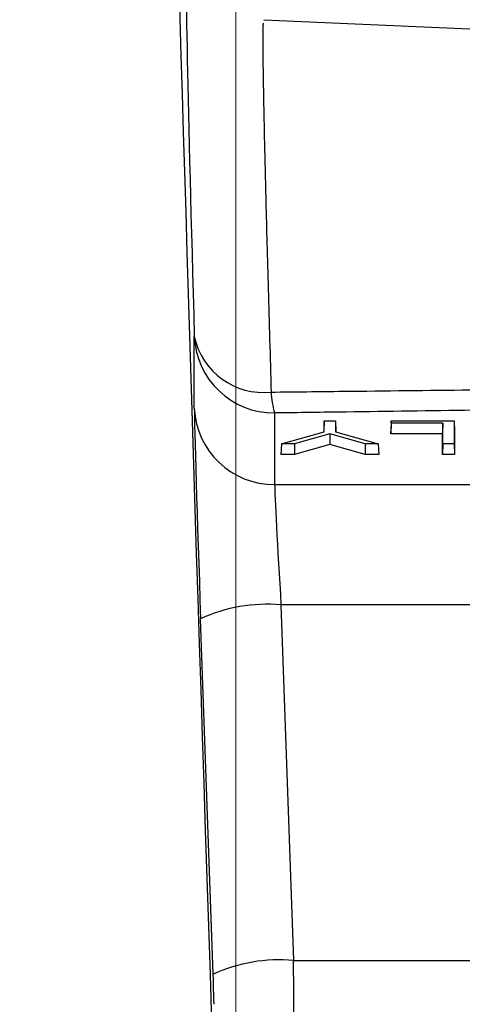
# Model space of a CAD drawing. Header units: inches. Extents: x 0.6 to 16.3, y 0.2 to 11.5.
# Tile 14 of 34: x 13.991 to 14.197, y 6.261 to 6.72. Entities that reach past the tile are written whole.
import ezdxf

# ---------------------------------------------------------------- set-up
doc = ezdxf.new("R2010")
doc.units = ezdxf.units.IN
doc.header["$MEASUREMENT"] = 0
doc.styles.add('SLDTEXTSTYLE0', font='TXT', dxfattribs={"width": 0.75})
doc.dimstyles.new('SLDDIMSTYLE3', dxfattribs={"dimtxt": 0.1377952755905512, "dimasz": 0.14, "dimexe": 0, "dimexo": 0.0625, "dimgap": 0.0344488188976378, "dimtad": 0, "dimdec": 1, "dimlfac": 2, "dimrnd": 1e-09, "dimzin": 12, "dimdsep": 46, "dimtxsty": 'SLDTEXTSTYLE0', "dimblk1": 'CLOSED', "dimblk2": 'CLOSED', "dimsah": 1, "dimcen": 0.09, "dimadec": 0, "dimazin": 3, "dimtfac": 1, "dimtdec": 1, "dimtofl": 0, "dimtmove": 0, "dimatfit": 3, "dimldrblk": 'CLOSED', "dimfxl": 0, "dimfrac": 2, "dimtolj": 1, "dimtzin": 12, "dimarcsym": 0})

# ---------------------------------------------------------------- blocks, each defined once
blk = doc.blocks.new('_Closed')
at = {"color": 0, "linetype": 'ByBlock', "lineweight": -2}
for p, q in [((-1, 0.166667), (0, 0)), ((-1, 0.166667), (-1, -0.166667)), ((0, 0), (-1, -0.166667)), ((0, 0), (-1, 0))]:
    blk.add_line(p, q, dxfattribs=at)
blk = doc.blocks.new('_D_8')
at = {"color": 7, "linetype": 'Continuous', "lineweight": 0}
for p, q in [((12.87991567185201, 8.777450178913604), (12.83793117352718, 8.777450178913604)), ((12.83793117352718, 8.777450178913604), (12.83793117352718, 8.5587001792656)), ((13.18536186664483, 8.7774501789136), (13.22734636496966, 8.7774501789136)), ((13.22734636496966, 8.7774501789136), (13.22734636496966, 8.558700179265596)), ((10.83717526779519, 6.387575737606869), (10.83717526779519, 8.618356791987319)), ((15.08536243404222, 5.870033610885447), (15.08536243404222, 8.618356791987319)), ((10.83717526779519, 8.578986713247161), (12.71711221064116, 8.578986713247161)), ((15.08536243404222, 8.578986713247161), (13.34816533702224, 8.578986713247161)), ((12.83793117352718, 8.5587001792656), (12.879915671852, 8.5587001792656)), ((13.22734636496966, 8.558700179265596), (13.18536186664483, 8.558700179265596))]:
    blk.add_line(p, q, dxfattribs=at)
at = {"color": 7, "linetype": 'Continuous', "lineweight": 18, "xscale": 0.14, "yscale": 0.14, "rotation": 180.0000000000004}
blk.add_blockref('_Closed', (10.83717526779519, 8.578986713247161, -0.2228205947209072), dxfattribs=at)
at = {"color": 7, "linetype": 'Continuous', "lineweight": 18, "xscale": 0.14, "yscale": 0.14}
blk.add_blockref('_Closed', (15.08536243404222, 8.578986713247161, -0.2228205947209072), dxfattribs=at)
at = {"color": 7, "linetype": 'Continuous', "lineweight": 18, "char_height": 0.1377952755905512, "attachment_point": 1, "style": 'SLDTEXTSTYLE0'}
for s, insert in [('216', (12.87991567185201, 8.736327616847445)), ('8.5', (12.9053695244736, 8.53016102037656))]:
    blk.add_mtext(s, dxfattribs=dict(at, insert=insert))
blk = doc.blocks.new('_D_11')
at = {"color": 7, "linetype": 'Continuous', "lineweight": 0}
for p, q in [((13.42849122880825, 8.143750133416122), (13.38650673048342, 8.143750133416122)), ((13.38650673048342, 8.143750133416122), (13.38650673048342, 7.925000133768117)), ((13.63212203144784, 8.14375013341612), (13.67410652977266, 8.14375013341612)), ((13.67410652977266, 8.14375013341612), (13.67410652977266, 7.925000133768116)), ((12.94817526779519, 7.496817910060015), (12.94817526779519, 7.984656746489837)), ((14.09167526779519, 5.962817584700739), (14.09167526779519, 7.984656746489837)), ((12.94817526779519, 7.94528666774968), (13.2656877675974, 7.94528666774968)), ((14.09167526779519, 7.94528666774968), (13.79492548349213, 7.94528666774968)), ((13.38650673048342, 7.925000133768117), (13.42849122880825, 7.925000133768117)), ((13.67410652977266, 7.925000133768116), (13.63212203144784, 7.925000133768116))]:
    blk.add_line(p, q, dxfattribs=at)
at = {"color": 7, "linetype": 'Continuous', "lineweight": 18, "xscale": 0.14, "yscale": 0.14, "rotation": 180.0000000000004}
blk.add_blockref('_Closed', (12.94817526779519, 7.94528666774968, -0.2228205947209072), dxfattribs=at)
at = {"color": 7, "linetype": 'Continuous', "lineweight": 18, "xscale": 0.14, "yscale": 0.14}
blk.add_blockref('_Closed', (14.09167526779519, 7.94528666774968, -0.2228205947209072), dxfattribs=at)
at = {"color": 7, "linetype": 'Continuous', "lineweight": 18, "char_height": 0.1377952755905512, "attachment_point": 1, "style": 'SLDTEXTSTYLE0'}
for s, insert in [('58', (13.42849122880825, 8.102627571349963)), ('2.3', (13.40303737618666, 7.89646097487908))]:
    blk.add_mtext(s, dxfattribs=dict(at, insert=insert))

msp = doc.modelspace()

# ---------------------------------------------------------------- linework, layer by layer
at = {"color": 7, "linetype": 'Continuous', "lineweight": 25}
for p, q in [((14.29727999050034, 6.711627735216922), (14.10470852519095, 6.720035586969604)), ((14.07225264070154, 6.539143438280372), (14.07225264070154, 6.572523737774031)), ((14.10972979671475, 6.536869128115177), (14.10972979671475, 6.503488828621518)), ((14.13283080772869, 6.533191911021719), (14.13265620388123, 6.528296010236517)), ((14.13283080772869, 6.528116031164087), (14.13283080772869, 6.533191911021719)), ((14.13283080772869, 6.533191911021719), (14.13809057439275, 6.533191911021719)), ((14.13809057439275, 6.533191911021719), (14.13809057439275, 6.528116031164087)), ((14.13809057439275, 6.533191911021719), (14.13826517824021, 6.528296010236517)), ((14.16408080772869, 6.533191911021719), (14.16390620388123, 6.528296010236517)), ((14.16408080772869, 6.53215200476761), (14.16390620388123, 6.527196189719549)), ((14.16408080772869, 6.53215200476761), (14.16408080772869, 6.533191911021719)), ((14.16408080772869, 6.533191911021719), (14.19337903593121, 6.533191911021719)), ((14.18811926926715, 6.53215200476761), (14.16408080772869, 6.53215200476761)), ((14.18811926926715, 6.53215200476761), (14.18794466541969, 6.527196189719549)), ((14.18811926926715, 6.522528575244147), (14.18811926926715, 6.53215200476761)), ((14.19337903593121, 6.533191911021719), (14.19337903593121, 6.522528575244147)), ((14.19337903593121, 6.533191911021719), (14.19355363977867, 6.528296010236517)), ((14.11293543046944, 6.522528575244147), (14.13283080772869, 6.528116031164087)), ((14.13544805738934, 6.527163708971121), (14.11894897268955, 6.522528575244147)), ((14.13265620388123, 6.528066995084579), (14.13265620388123, 6.528296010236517)), ((14.13544805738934, 6.527163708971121), (14.13544817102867, 6.522180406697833)), ((14.15197233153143, 6.522528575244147), (14.13544805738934, 6.527163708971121)), ((14.13809057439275, 6.528116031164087), (14.157985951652, 6.522528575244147)), ((14.13826517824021, 6.528296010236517), (14.13826517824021, 6.528066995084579)), ((14.16390620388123, 6.527196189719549), (14.16390620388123, 6.528296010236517)), ((14.18794466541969, 6.527196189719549), (14.16390620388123, 6.527196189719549)), ((14.18794466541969, 6.517572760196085), (14.18794466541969, 6.527196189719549)), ((14.19355363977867, 6.528296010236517), (14.19355363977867, 6.517572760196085)), ((14.11293543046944, 6.522528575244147), (14.11262415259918, 6.517572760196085)), ((14.11894897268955, 6.522528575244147), (14.11293543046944, 6.522528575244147)), ((14.11894897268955, 6.522528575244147), (14.11904692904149, 6.517572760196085)), ((14.13544817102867, 6.522180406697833), (14.11904692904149, 6.517572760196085)), ((14.15187445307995, 6.517572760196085), (14.13544817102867, 6.522180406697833)), ((14.15197233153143, 6.522528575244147), (14.15187445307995, 6.517572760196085)), ((14.157985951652, 6.522528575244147), (14.15197233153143, 6.522528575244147)), ((14.157985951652, 6.522528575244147), (14.15829722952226, 6.517572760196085)), ((14.18811926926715, 6.522528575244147), (14.18794466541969, 6.517572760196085)), ((14.19337903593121, 6.522528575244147), (14.18811926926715, 6.522528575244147)), ((14.19337903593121, 6.522528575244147), (14.19355363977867, 6.517572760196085)), ((14.11904692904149, 6.517572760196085), (14.11262415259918, 6.517572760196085)), ((14.15829722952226, 6.517572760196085), (14.15187445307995, 6.517572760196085)), ((14.19355363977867, 6.517572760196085), (14.18794466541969, 6.517572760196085)), ((14.10972979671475, 6.503488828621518), (14.85023869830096, 6.503488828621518)), ((14.1126787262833, 6.447375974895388), (14.11852005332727, 6.28158045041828)), ((14.85023869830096, 6.447375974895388), (14.1126787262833, 6.447375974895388)), ((14.08104289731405, 6.275150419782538), (14.07520157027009, 6.440945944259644)), ((14.11852005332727, 6.28158045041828), (14.85614960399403, 6.28158045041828))]:
    msp.add_line(p, q, dxfattribs=at)
for centre, radius, start, end in [((14.10946672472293, 6.57411634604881), 0.03724814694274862, 182.4505261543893, 270.4046655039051), ((14.10449922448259, 6.579397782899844), 0.03297111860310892, 192.0336933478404, 276.2594095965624), ((14.14972852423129, 6.548590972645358), 0.04168092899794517, 182.7059293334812, 196.3335095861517), ((14.10946672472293, 6.540736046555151), 0.0372481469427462, 182.4505261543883, 270.4046655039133), ((14.10607654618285, 6.373424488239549), 0.07424561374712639, 84.89831992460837, 114.572803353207), ((14.11191787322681, 6.207628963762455), 0.07424561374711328, 84.8983199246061, 114.5728033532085)]:
    msp.add_arc(centre, radius, start, end, dxfattribs=at)
for centre, major_axis, ratio, start_param, end_param in [((14.09136823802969, 6.096766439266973), (-0.03301901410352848, 0.9597382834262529), 0.005984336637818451, 0.2092759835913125, 1.752176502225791), ((14.09168538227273, 6.087819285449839), (-0.02299572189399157, 0.6683989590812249), 0.005984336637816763, 0.05331844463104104, 0.7593057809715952), ((14.07530820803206, 6.452940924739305), (-0.003010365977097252, 0.08749999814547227), 0.00598434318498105, 0.1722192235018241, 1.708108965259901), ((14.11278536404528, 6.454230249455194), (-0.00301058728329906, 0.04999999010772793), 0.01044712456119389, 0.1717960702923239, 1.707685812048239), ((14.11850481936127, 6.274726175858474), (-0.0004300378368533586, 0.04999999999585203), 0.001497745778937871, 3.314004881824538, 4.849894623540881), ((14.08102766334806, 6.273436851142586), (-0.0004300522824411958, 0.01249999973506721), 0.005984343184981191, 3.313811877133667, 4.849701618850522)]:
    msp.add_ellipse(centre, major_axis=major_axis, ratio=ratio, start_param=start_param, end_param=end_param, dxfattribs=at)
at = {"color": 8, "linetype": 'Continuous', "lineweight": 25}
msp.add_open_spline([(14.10461274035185, 6.717844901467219), (14.10450024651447, 6.71839147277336), (14.10411449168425, 6.720265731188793), (14.10415527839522, 6.704380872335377), (14.10464702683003, 6.67500796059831), (14.10557045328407, 6.636445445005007), (14.10665188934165, 6.595890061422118), (14.10761390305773, 6.56302636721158), (14.10809406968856, 6.546623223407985)], degree=3, knots=[0, 0, 0, 0, 0.09131893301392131, 0.3131435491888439, 0.5349682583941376, 0.6897979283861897, 0.8451698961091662, 1, 1, 1, 1], dxfattribs=at)
at = {"color": 7, "linetype": 'Continuous', "lineweight": 25}
for points, knots in [([(14.10809406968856, 6.546623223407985), (14.11923504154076, 6.546746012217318), (14.15018342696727, 6.547087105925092), (14.18113002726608, 6.547431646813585), (14.20093629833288, 6.547652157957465)], [0, 0, 0, 0, 0.3599855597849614, 1, 1, 1, 1]), ([(14.20190842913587, 6.538125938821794), (14.18232338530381, 6.537857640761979), (14.15159808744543, 6.537436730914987), (14.12087077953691, 6.537020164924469), (14.10972979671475, 6.536869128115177)], [0, 0, 0, 0, 0.6374240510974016, 1, 1, 1, 1])]:
    msp.add_open_spline(points, degree=3, knots=knots, dxfattribs=at)

# ---------------------------------------------------------------- dimensions: what is measured, and where the dimension line sits
at = {"color": 7, "linetype": 'Continuous', "lineweight": 18}
for base, p1, p2, picture, middle in [((10.83717526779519, 8.578986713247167), (15.08536243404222, 5.830663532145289), (10.83717526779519, 6.348205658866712), '_D_8', (13.0326387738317, 8.578986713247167)), ((12.94817526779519, 7.94528666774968), (14.09167526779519, 5.923447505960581), (12.94817526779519, 7.457447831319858), '_D_11', (13.53030662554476, 7.94528666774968))]:
    dim = msp.add_linear_dim(base=base, p1=p1, p2=p2, dimstyle='SLDDIMSTYLE3', dxfattribs=at)
    dim.commit()
    dim.dimension.update_dxf_attribs({"geometry": picture, "text_midpoint": middle, "dimtype": 160})

doc.saveas('drawing.dxf')
